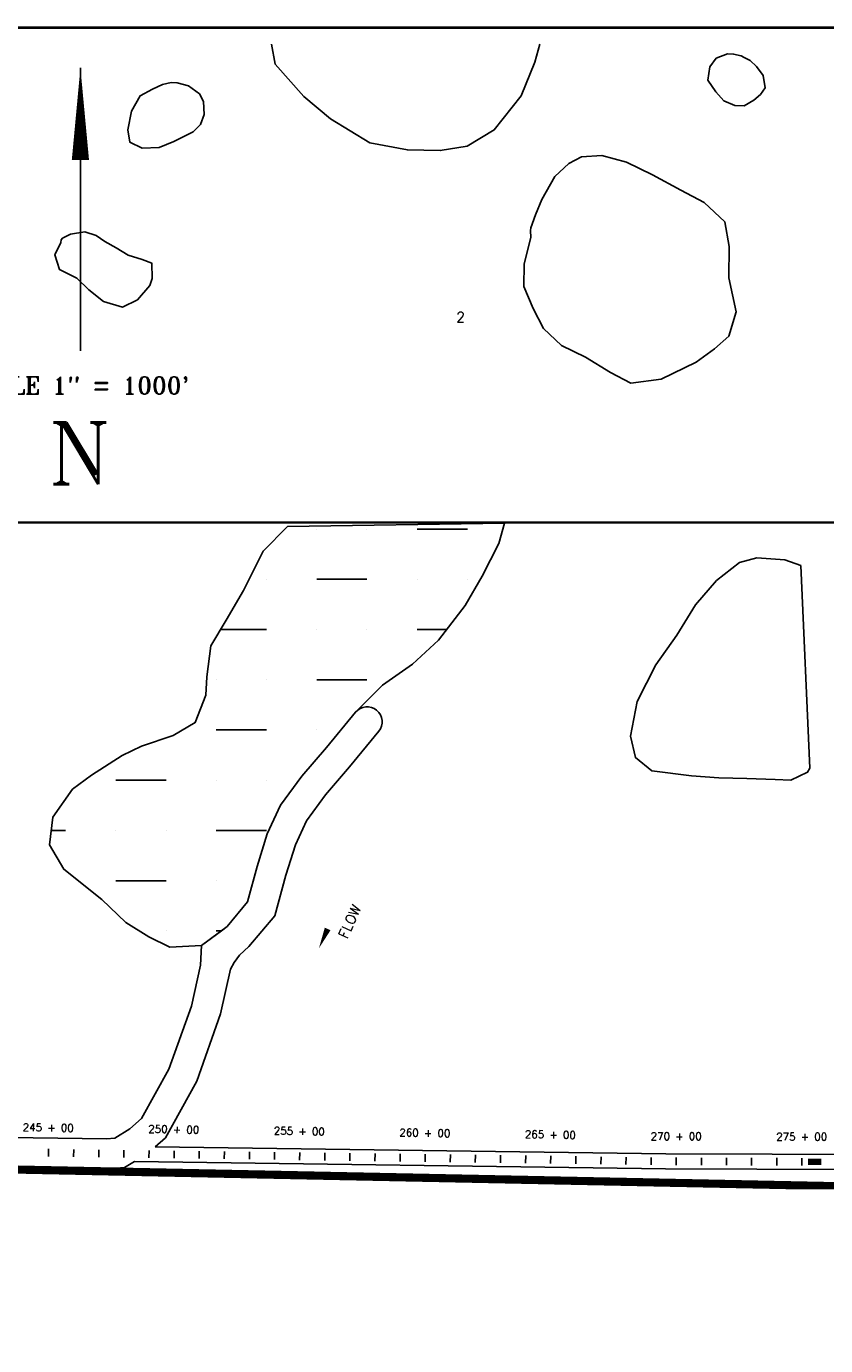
# Model space of a CAD drawing. Extents: x 232957 to 249717, y 779275 to 790002.
# Tile 6 of 7: x 243244 to 246427, y 784749 to 790002. Entities that reach past the tile are written whole.
import ezdxf
from ezdxf.enums import TextEntityAlignment as Align

# ---------------------------------------------------------------- set-up
doc = ezdxf.new("R2010")
doc.units = 0
doc.header["$LTSCALE"] = 800
doc.linetypes.add('CENTER', pattern=[0])
doc.linetypes.add('DASHED', pattern=[0])
doc.layers.get('0').update_dxf_attribs({"linetype": 'CONTINUOUS'})
for name, color, linetype in [('BORDER', 1, 'CONTINUOUS'), ('HATCH', 3, 'CONTINUOUS'), ('MAJROADS', 9, 'CONTINUOUS'), ('PLAKES', 5, 'CONTINUOUS'), ('STATIONS', 7, 'CONTINUOUS'), ('SUBBASINS', 6, 'DASHED'), ('SURVCENTER', 7, 'CENTER'), ('TEXT', 7, 'CONTINUOUS'), ('WL-PRESERVE', 14, 'CONTINUOUS'), ('WSHEDS', 11, 'CONTINUOUS')]:
    doc.layers.add(name, color=color, linetype=linetype)
doc.styles.get("Standard").update_dxf_attribs({"font": 'ROMANT'})

# ---------------------------------------------------------------- blocks, each defined once
blk = doc.blocks.new('FCSTCK')
at = {"layer": 'SURVCENTER', "color": 0}
blk.add_line((0, -0.5), (0, 0.5), dxfattribs=at)
blk = doc.blocks.new('FCSTA')
at = {"color": 0}
blk.add_attdef('FCSTA', text='', height=1, dxfattribs=at).set_placement((0, 0), align=Align.MIDDLE)
blk = doc.blocks.new('FLARROW')
at = {"layer": 'PLAKES', "color": 0}
blk.add_lwpolyline([(0, 0, 0, 0.05, 0), (0.168, 0, 0, 0, -0.087559), (0.267, -0.018, 0, 0, 0.245722), (0.355, -0.006, 0, 0, -0.309425), (0.492, -0.004, 0, 0, 0), (0.558, -0.006, 0, 0, 0)], format="xyseb", dxfattribs=at)
blk.add_text('FLOW', height=0.08, dxfattribs=at).set_placement((0.295, -0.176), align=Align.CENTER)

msp = doc.modelspace()

# ---------------------------------------------------------------- linework, layer by layer
at = {"layer": 'BORDER', "color": 0, "const_width": 10}
msp.add_lwpolyline([(232962.1, 779536.5), (249712.1, 779536.5), (249712.1, 789996.5), (232962.1, 789996.5)], close=True, dxfattribs=at)
at = {"layer": 'HATCH', "color": 0}
for p, q in [((244400, 788000), (244400, 788000)), ((244600, 788000), (244600, 788000)), ((244800, 788000), (245000, 788000)), ((244200, 787800), (244200, 787800)), ((244400, 787800), (244600, 787800)), ((244800, 787800), (244800, 787800)), ((245000, 787800), (245000, 787800)), ((244017.4, 787600), (244200, 787600)), ((244400, 787600), (244400, 787600)), ((244600, 787600), (244600, 787600)), ((244800, 787600), (244917.5, 787600)), ((244000, 787400), (244000, 787400)), ((244200, 787400), (244200, 787400)), ((244400, 787400), (244600, 787400)), ((244000, 787200), (244200, 787200)), ((244400, 787200), (244400, 787200)), ((243600, 787000), (243800, 787000)), ((244000, 787000), (244000, 787000)), ((244200, 787000), (244200, 787000)), ((243343.1, 786800), (243400, 786800)), ((243600, 786800), (243600, 786800)), ((243800, 786800), (243800, 786800)), ((244000, 786800), (244200, 786800)), ((243600, 786600), (243800, 786600)), ((244000, 786600), (244000, 786600)), ((243800, 786400), (243800, 786400)), ((244000, 786400), (244020.1, 786400))]:
    msp.add_line(p, q, dxfattribs=at)
at = {"layer": 'MAJROADS', "color": 0}
msp.add_lwpolyline([(241460.2, 785483.9), (241704.1, 785493.2), (247007.3, 785386.3), (248332.1, 785384.9)], dxfattribs=at)
at = {"layer": 'PLAKES', "color": 0}
msp.add_line((243336.3, 786743.2), (243336.3, 786743.2), dxfattribs=at)
msp.add_lwpolyline([(243756.7, 785540.8), (243797.2, 785576.7), (243921.8, 785802.2), (244017.2, 786070.2), (244056.5, 786247), (244071.2, 786273.7), (244091.7, 786303.7), (244129.2, 786337.5), (244232.7, 786459.4), (244277.4, 786622), (244315.1, 786743.1), (244359.8, 786838.9), (244434.2, 786941.4), (244530.3, 787052.7), (244647.2, 787194.7, 0.982401), (244554.5, 787271), (244438.5, 787130.1), (244340.1, 787016), (244255.9, 786900), (244203, 786786.5), (244203, 786786.5), (244162.2, 786655.8), (244162.2, 786655.8), (244162.2, 786655.8), (244123.7, 786515.7), (244043.1, 786417.2), (244020.1, 786400), (243941.5, 786341.5), (243937.2, 786263.4), (243901.1, 786100.6), (243810.6, 785849.1), (243702.1, 785652.8), (243655.6, 785611.4), (243596.1, 785575.2), (243562.5, 785572.7), (242297.2, 785589.8)], format="xyb", dxfattribs=at)
for points in [[(243756.7, 785540.8), (245789.9, 785512.5), (248331.8, 785504)], [(242287.8, 785470), (243567.4, 785452.7), (243634, 785457.8), (243673.6, 785481.9)], [(243673.6, 785481.9), (245789.4, 785452.5), (248331.6, 785444)]]:
    msp.add_lwpolyline(points, dxfattribs=at)
at = {"layer": 'PLAKES', "color": 0, "const_width": 25}
msp.add_lwpolyline([(246355.8, 785480.6), (246408.9, 785480.5)], dxfattribs=at)
at = {"layer": 'SUBBASINS', "color": 0, "linetype": 'DASHED', "const_width": 10}
msp.add_lwpolyline([(241460.2, 788026), (246475.5, 788026), (246475.5, 788926), (247546.1, 789996.5)], dxfattribs=at)
at = {"layer": 'TEXT', "color": 0}
msp.add_line((243458.8, 789837, -102.2), (243458.8, 788709.9, -102.2), dxfattribs=at)
msp.add_lwpolyline([(243458.8, 789837, 0, 68.6, 0), (243458.8, 789469.5, 68.6, 68.6, 0)], format="xyseb", dxfattribs=at)
at = {"layer": 'WL-PRESERVE', "color": 0}
msp.add_lwpolyline([(244219.5, 789931.1), (244234.9, 789851.2), (244348.4, 789722.9), (244454.3, 789632.9), (244611, 789537.8), (244761.3, 789509.5), (244891.8, 789506.8), (244998.5, 789525.1), (245106.6, 789589.4), (245214.3, 789724.7), (245267.9, 789858.6), (245288.2, 789931.1)], dxfattribs=at)
for points in [[(245990.3, 789874.6), (245965.5, 789840.1), (245956.9, 789787.7), (245989.3, 789741.5), (246021.2, 789704.7), (246065.4, 789686.1), (246102.1, 789685.2), (246140.9, 789707.5), (246167, 789729.9), (246185.2, 789756.6), (246177.5, 789806.2), (246151.2, 789841.9), (246125.6, 789865.8), (246102, 789878.2), (246090.1, 789884.9), (246059.9, 789891.3), (246036, 789891.9)], [(243746.2, 789751.7), (243697.4, 789725.1), (243661.9, 789663.3), (243647.8, 789590.2), (243656.1, 789539.9), (243705.2, 789516.5), (243773, 789519.2), (243831.1, 789543.2), (243907.8, 789581.7), (243936.7, 789611), (243952.3, 789650.7), (243948.6, 789702.3), (243932.9, 789733.6), (243888.6, 789764.2), (243844.2, 789776.4), (243820.3, 789778.2), (243786.2, 789769.8)], [(245252.3, 789160.5), (245225.9, 789056.5), (245224.6, 788966.3), (245262.3, 788877.7), (245302.5, 788798.5), (245375.2, 788731.4), (245470.6, 788684.4), (245570.3, 788623.8), (245650.6, 788580.4), (245771.5, 788596.6), (245910.4, 788664.1), (245983.4, 788717.4), (246040.5, 788768.7), (246070, 788864.3), (246040.7, 789000), (246042.8, 789125.2), (246025.4, 789222.9), (245942.8, 789300.6), (245849.6, 789350), (245737.2, 789410.2), (245633.8, 789461.5), (245534.9, 789487.8), (245455, 789482.5), (245404, 789455.9), (245347.6, 789403.8), (245295.9, 789312.5), (245271.4, 789251.6), (245252.6, 789199.4), (245251.4, 789189.2)], [(243380.7, 789141.1), (243356.4, 789092), (243375.7, 789033), (243444.8, 788999), (243492.2, 788952.5), (243550.7, 788906.5), (243626.8, 788883.6), (243686, 788912.7), (243735.8, 788970.3), (243744.9, 788998.1), (243743.8, 789058.6), (243704.8, 789073.3), (243648.5, 789091.2), (243601, 789120.3), (243555.8, 789145.4), (243521.6, 789168.6), (243476.5, 789183.3), (243419.2, 789173.6), (243387.9, 789157.9), (243382.4, 789151.6)], [(244283, 788009.7), (244186.5, 787911.6), (244108.6, 787754.9), (244039.4, 787637), (243978.6, 787534.6), (243962.8, 787412.1), (243958.7, 787338.2), (243916.2, 787229.8), (243827.9, 787177.8), (243702.5, 787136.2), (243625, 787098.2), (243502.6, 787020.5), (243427.8, 786964.9), (243349.4, 786852.9), (243336.3, 786743.2), (243392.9, 786645.2), (243544, 786525.7), (243639.1, 786434.1), (243731.8, 786376.9), (243814.6, 786335.7), (243941.5, 786341.5), (244043.1, 786417.2), (244123.7, 786515.7), (244162.2, 786655.8), (244203, 786786.5), (244255.9, 786900), (244340.1, 787016), (244438.5, 787130.1), (244554.5, 787271), (244662.4, 787378.4), (244780.9, 787461.7), (244884.6, 787557.1), (244991, 787695.8), (245058.4, 787813.1), (245124.6, 787942.3), (245148, 788023)], [(246327.7, 787855.5), (246264.4, 787877.8), (246152.9, 787885.3), (246083.2, 787866.9), (245992.2, 787795.8), (245908.4, 787698.2), (245834.4, 787577.2), (245750.8, 787459.4), (245675.5, 787312.9), (245649.8, 787175.7), (245669.4, 787090.4), (245734.2, 787037.8), (245892.5, 787017.3), (246000.7, 787009), (246112.3, 787006.3), (246225.5, 787003.5), (246288.6, 787000.4), (246354.7, 787032.2), (246363.1, 787048)]]:
    msp.add_lwpolyline(points, close=True, dxfattribs=at)
at = {"layer": 'WSHEDS', "color": 0, "const_width": 30}
msp.add_lwpolyline([(249604.6, 785382.2), (246317.1, 785385.7), (241013.9, 785492.7), (239403.9, 785430.7), (235618, 785524.9), (233313.7, 785517.1), (233055.6, 785516.7)], dxfattribs=at)

# ---------------------------------------------------------------- block references
at = {"layer": 'PLAKES', "color": 0, "xscale": 500, "yscale": 500, "zscale": 500, "rotation": 65.66875808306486}
msp.add_blockref('FLARROW', (244408.8, 786331.2), dxfattribs=at)
at = {"layer": 'STATIONS', "color": 0, "xscale": 30, "yscale": 30, "zscale": 30, "rotation": 359}
for p, values in [((243330.6, 785616.7), {'FCSTA': '245 + 00'}), ((243830.6, 785609.7), {'FCSTA': '250 + 00'}), ((244330.5, 785602.8), {'FCSTA': '255 + 00'}), ((244830.5, 785595.8), {'FCSTA': '260 + 00'}), ((245330.4, 785588.9), {'FCSTA': '265 + 00'})]:
    msp.add_blockref('FCSTA', p, dxfattribs=at).add_auto_attribs(values)
at = {"layer": 'STATIONS', "color": 0, "xscale": 30, "yscale": 30, "zscale": 30}
for p, values in [((245831.4, 785582.4), {'FCSTA': '270 + 00'}), ((246331.4, 785580.7), {'FCSTA': '275 + 00'})]:
    msp.add_blockref('FCSTA', p, dxfattribs=at).add_auto_attribs(values)
at = {"layer": 'STATIONS', "color": 0, "xscale": 30, "yscale": 30, "zscale": 30, "rotation": 359}
for p in [(243332, 785516.7), (243432, 785515.3), (243532, 785513.9), (243632, 785512.5), (243732, 785511.1), (243832, 785509.7), (243931.9, 785508.3), (244031.9, 785506.9), (244131.9, 785505.6), (244231.9, 785504.2), (244331.9, 785502.8), (244331.9, 785502.8), (244431.9, 785501.4), (244531.9, 785500), (244631.9, 785498.6), (244731.9, 785497.2), (244831.9, 785495.8), (244831.9, 785495.8), (244931.8, 785494.4), (245031.8, 785493.1), (245131.8, 785491.7), (245231.8, 785490.3), (245331.8, 785488.9), (245331.8, 785488.9), (245431.8, 785487.5), (245531.8, 785486.1), (245631.8, 785484.7), (245731.8, 785483.3)]:
    msp.add_blockref('FCSTCK', p, dxfattribs=at)
at = {"layer": 'STATIONS', "color": 0, "xscale": 30, "yscale": 30, "zscale": 30}
for p in [(245831.8, 785482.4), (245831.8, 785482.4), (245931.8, 785482.1), (246031.8, 785481.7), (246131.8, 785481.4), (246231.8, 785481), (246331.8, 785480.7), (246331.8, 785480.7)]:
    msp.add_blockref('FCSTCK', p, dxfattribs=at)

# ---------------------------------------------------------------- texts
at = {"layer": 'TEXT', "color": 0}
msp.add_text('2', height=40, dxfattribs=at).set_placement((244955.8, 788824.4))
for s, height, p in [('SCALE 1" = 1000\'', 68.607, (243449.7, 788537.6, -102.2)), ('N', 245, (243456.5, 788179, -102.2))]:
    msp.add_text(s, height=height, dxfattribs=at).set_placement(p, align=Align.CENTER)

doc.saveas('drawing.dxf')
